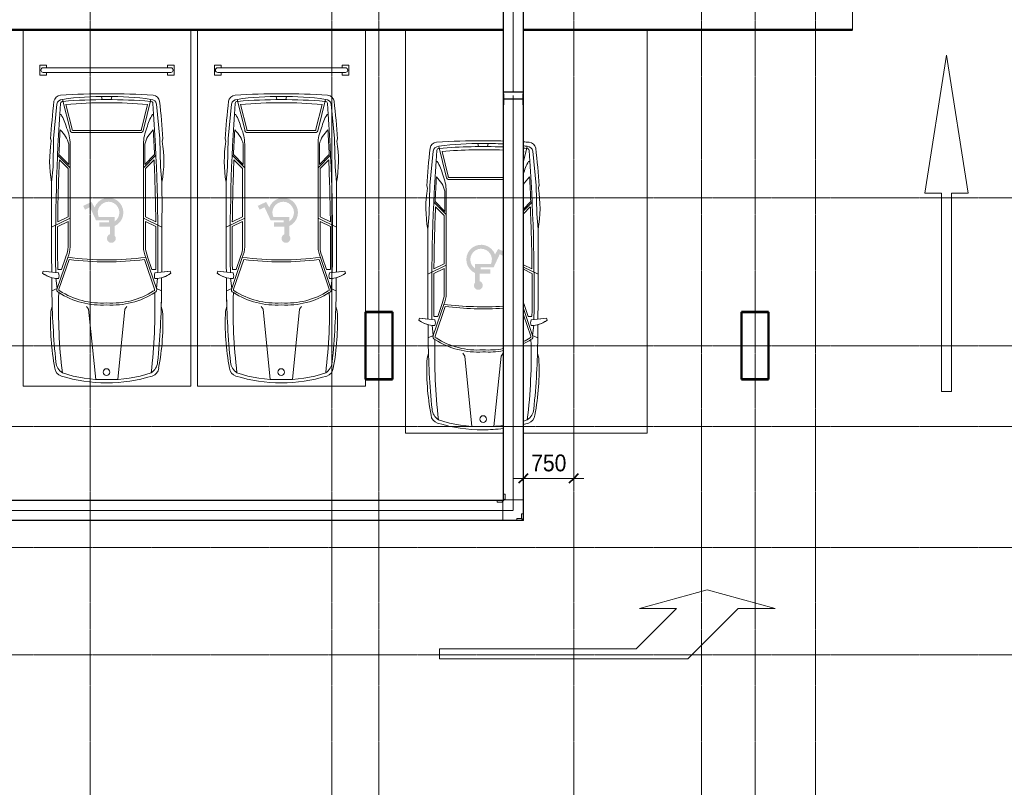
# Model space of a CAD drawing. Header units: millimetres. Extents: x 5617 to 131373, y -9330 to 158328.
# Tile 61 of 83: x 59211 to 73872, y 34530 to 45951. Entities that reach past the tile are written whole.
import ezdxf

# ---------------------------------------------------------------- set-up
doc = ezdxf.new("R2010")
doc.units = ezdxf.units.MM
for name, pattern in [('ADSK_Линия сетки', [25, 20, -2.5, 0, -2.5]), ('Линия сетки', [25, 20, -2.5, 0, -2.5]), ('Осевая', [14, 10, -2, 0, -2])]:
    doc.linetypes.add(name, pattern=pattern)
for name, color, linetype, lineweight in [('Кабельные лотки', 7, 'Continuous', 18), ('Опуск', 7, 'Continuous', 18), ('Осевая линия', 7, 'Осевая', 18), ('Оси', 7, 'Continuous', 9), ('Парковка', 7, 'Continuous', 18), ('Перекрытия', 7, 'Continuous', 18), ('Размеры', 7, 'Continuous', 9), ('Размеры-100', 7, 'Continuous', 9), ('Соединительные детали кабельных лотков', 7, 'Continuous', 18), ('Стены разрез', 7, 'Continuous', 40), ('Элементы узлов', 7, 'Continuous', 18)]:
    doc.layers.add(name, color=color, linetype=linetype, lineweight=lineweight)
doc.styles.add('Arial', font='arial.ttf', dxfattribs={"width": 0.9, "height": 250})
doc.dimstyles.new('Основной_2_5_мм', dxfattribs={"dimscale": 304.8, "dimtxt": 255.06485, "dimasz": 0.463911, "dimexe": 0.492126, "dimexo": 0.492126, "dimgap": 0.098425, "dimtad": 1, "dimdec": 0, "dimdsep": 46, "dimtxsty": 'Arial', "dimblk1": 'OBLIQUE', "dimblk2": 'OBLIQUE', "dimsah": 1, "dimcen": 0.09, "dimdle": 0.492126, "dimazin": 2, "dimtfac": 1, "dimtdec": 4, "dimtix": 1, "dimtmove": 0, "dimatfit": 3, "dimfxl": 1, "dimtvp": 1, "dimtolj": 1, "dimtzin": 0, "dimlwd": 20, "dimlwe": 20, "dimarcsym": 2})

# ---------------------------------------------------------------- blocks, each defined once
blk = doc.blocks.new('199_Парковочные места 3 класса и МГН - МГН_М1-М3_-5633075-МКСС_LB01_-7_650__Кабельные конструкции_Лотки_4')
at = {"layer": 'Парковка'}
h = blk.add_hatch(color=256, dxfattribs=at)
h.paths.add_polyline_path([(1186, -2131), (1169, -2133), (1154, -2139), (1141, -2148), (1130, -2161), (1123, -2176), (1120, -2193), (1121, -2209), (1127, -2225), (1136, -2239), (1136, -2380), (1092, -2407), (1056, -2442), (1028, -2485), (1012, -2533), (1006, -2584), (1013, -2634), (1031, -2682), (1059, -2724), (1096, -2759), (1141, -2784), (1190, -2798), (1240, -2801), (1291, -2792), (1337, -2772), (1378, -2741), (1411, -2702), (1434, -2657), (1481, -2739), (1605, -2681), (1578, -2625), (1504, -2660), (1413, -2465), (1219, -2465), (1219, -2434), (1364, -2434), (1364, -2372), (1207, -2372), (1207, -2258), (1222, -2251), (1234, -2240), (1244, -2226), (1249, -2210), (1251, -2194), (1248, -2177), (1241, -2162), (1231, -2149), (1218, -2139), (1202, -2133)])
h.paths.add_polyline_path([(1136, -2448), (1136, -2517), (1374, -2517), (1385, -2555), (1387, -2596), (1378, -2635), (1360, -2671), (1333, -2701), (1300, -2724), (1262, -2738), (1222, -2742), (1182, -2736), (1145, -2720), (1113, -2695), (1089, -2663), (1072, -2626), (1066, -2587), (1070, -2547), (1083, -2509), (1106, -2475)])
at = {"layer": 'Парковка', "color": 253, "true_color": 0xaaaaaa}
for p, q in [((0, -5300), (0, 0)), ((0, 0), (2500, 0)), ((2500, 0), (2500, -5300)), ((250, -4625), (250, -4775)), ((250, -4625), (350, -4625)), ((300, -4665), (2200, -4665)), ((350, -4625), (350, -4665)), ((2150, -4625), (2150, -4665)), ((2150, -4625), (2250, -4625)), ((2250, -4625), (2250, -4775)), ((250, -4775), (350, -4775)), ((300, -4735), (2200, -4735)), ((350, -4735), (350, -4775)), ((2150, -4735), (2150, -4775)), ((2150, -4775), (2250, -4775)), ((2500, -5300), (0, -5300))]:
    blk.add_line(p, q, dxfattribs=at)
for centre, start, end in [((300, -4700), 90, 270), ((2200, -4700), 270, 90)]:
    blk.add_arc(centre, 35, start, end, dxfattribs=at)
at = {"layer": 'Элементы узлов', "color": 253, "true_color": 0xaaaaaa}
for p, q in [((984, -1142), (1090, -99)), ((1524, -1142), (1418, -99)), ((422, -1114), (442, -1185)), ((422, -1114), (442, -1185)), ((953, -1186), (984, -1142)), ((1555, -1186), (1524, -1142)), ((2085, -1114), (2065, -1185)), ((2065, -1185), (2085, -1114)), ((436, -1612), (438, -1418)), ((438, -1418), (436, -1612)), ((515, -1453), (438, -1418)), ((515, -1453), (497, -1605)), ((515, -1453), (673, -1914)), ((543, -1440), (693, -1881)), ((1965, -1440), (1814, -1881)), ((1992, -1453), (1835, -1914)), ((1992, -1453), (2070, -1418)), ((1992, -1453), (2011, -1605)), ((2072, -1612), (2070, -1418)), ((2072, -1612), (2070, -1418)), ((298, -1678), (308, -1707)), ((298, -1678), (308, -1707)), ((308, -1707), (536, -1683)), ((308, -1707), (435, -1693)), ((580, -1736), (525, -1736)), ((580, -1736), (645, -1925)), ((1927, -1736), (1863, -1925)), ((1927, -1736), (1983, -1736)), ((2200, -1707), (1972, -1683)), ((2072, -1693), (2200, -1707)), ((2210, -1678), (2200, -1707)), ((2200, -1707), (2210, -1678)), ((678, -2069), (678, -2449)), ((708, -2069), (708, -3598)), ((1800, -2069), (1800, -3598)), ((1830, -2069), (1830, -2449)), ((708, -2497), (432, -2363)), ((678, -2449), (523, -2374)), ((678, -2516), (524, -2441)), ((1800, -2497), (2076, -2363)), ((1830, -2449), (1984, -2374)), ((1830, -2516), (1984, -2441)), ((678, -2516), (678, -3237)), ((1830, -2516), (1830, -3237)), ((453, -3260), (432, -3033)), ((2054, -3260), (2076, -3033)), ((463, -3682), (453, -3260)), ((708, -3249), (522, -3435)), ((688, -3297), (542, -3443)), ((678, -3237), (549, -3366)), ((688, -3297), (688, -3598)), ((1800, -3249), (1986, -3435)), ((1820, -3297), (1820, -3598)), ((1820, -3297), (1966, -3443)), ((1830, -3237), (1959, -3366)), ((2045, -3682), (2054, -3260)), ((419, -3676), (428, -3642)), ((428, -3642), (419, -3676)), ((2088, -3676), (2079, -3642)), ((2088, -3676), (2079, -3642)), ((512, -4192), (463, -3682)), ((1254, -3771), (754, -3771)), ((1254, -3801), (754, -3801)), ((1254, -3771), (1754, -3771)), ((1254, -3801), (1754, -3801)), ((1996, -4192), (2045, -3682)), ((708, -3817), (596, -4265)), ((738, -3820), (646, -4189)), ((1770, -3820), (1862, -4189)), ((1800, -3817), (1912, -4265)), ((574, -4042), (555, -4042)), ((1933, -4042), (1953, -4042)), ((1188, -4261), (1177, -4307)), ((1320, -4261), (1331, -4307))]:
    blk.add_line(p, q, dxfattribs=at)
blk.add_circle((1256, -208), 49.6, dxfattribs=at)
for centre, radius, start, end in [((1254, -2377), 2329, 90.0001, 106.8716), ((1254, -2377), 2329, 90.0001, 106.8716), ((1178, -1869), 1772, 87.5536, 109.2869), ((1254, -2377), 2329, 73.1284, 89.9999), ((1254, -2377), 2329, 73.1284, 89.9999), ((1329, -1869), 1772, 70.7131, 92.4464), ((3991, -937), 3573, 169.195, 182.843), ((3991, -937), 3573, 169.195, 182.843), ((617, -279), 137, 106.8716, 175.0665), ((617, -279), 137, 106.8716, 175.0665), ((710, -376), 215, 123.1556, 174.2587), ((8358, -1141), 7822, 173.0609, 181.8195), ((1797, -376), 215, 5.7413, 56.8444), ((-5850, -1141), 7822, 358.1805, 6.9391), ((1890, -279), 137, 4.9335, 73.1284), ((1890, -279), 137, 4.9335, 73.1284), ((-1483, -937), 3573, 357.157, 10.805), ((-1483, -937), 3573, 357.157, 10.805), ((12318, -1543), 11881, 174.2587, 179.4003), ((-9810, -1543), 11881, 0.5997, 5.7413), ((12318, -1543), 11881, 178.2769, 179.4003), ((1172, -2380), 1175, 86.0181, 122.5623), ((1172, -2380), 1145, 85.9136, 122.5623), ((1335, -2380), 1175, 57.4377, 93.9819), ((1335, -2380), 1145, 57.2304, 94.0864), ((-9810, -1543), 11881, 0.5997, 1.7231), ((555, -1432), 44.9, 110.1373, 207.9235), ((555, -1432), 14.9, 110.1373, 214.6567), ((1953, -1432), 14.9, 325.3433, 79.1758), ((1953, -1432), 44.9, 332.0765, 69.8627), ((546, -2020), 422, 91.3449, 125.9666), ((546, -2020), 422, 105.0802, 125.9666), ((444, -1640), 101, 335.1844, 24.8156), ((2064, -1640), 101, 155.1844, 204.8156), ((1962, -2020), 422, 54.0334, 88.6551), ((1962, -2020), 422, 54.0334, 74.9198), ((122295, -2694), 121864, 179.52958, 180.15962), ((122295, -2694), 121864, 179.52958, 180.15962), ((30000, -2118), 29508, 179.1634, 184.0543), ((30000, -2118), 29478, 179.2582, 180.4979), ((-27492, -2118), 29508, 355.9457, 0.8366), ((-27492, -2118), 29478, 359.5021, 0.7418), ((-119787, -2694), 121864, 359.84038, 0.47042), ((-119787, -2694), 121864, 359.84038, 0.47042), ((1254, -6445), 4567, 82.6909, 97.3089), ((1254, -6445), 4597, 82.9964, 97.0033), ((308, -2078), 370, 1.3171, 24.386), ((308, -2078), 400, 1.2667, 24.1731), ((2200, -2078), 400, 155.8269, 178.7333), ((2200, -2078), 370, 155.614, 178.6829), ((30000, -2118), 29478, 180.6284, 182.4261), ((-27492, -2118), 29478, 357.5739, 359.3716), ((2198, -3346), 1794, 169.9492, 189.4665), ((2198, -3346), 1794, 169.9492, 189.4665), ((310, -3346), 1794, 350.5335, 10.0508), ((310, -3346), 1794, 350.5335, 10.0508), ((30000, -2118), 29488, 182.5757, 183.2896), ((-27492, -2118), 29488, 356.7104, 357.4243), ((270, -3492), 431, 312.4417, 345.7397), ((104, -3598), 603, 335.9999, 0.0001), ((2403, -3598), 603, 179.9999, 204.0001), ((2238, -3492), 431, 194.2603, 227.5583), ((9206, -3182), 8801, 183.2167, 186.8835), ((9206, -3182), 8801, 183.2167, 186.8835), ((754, -3817), 46.1, 90, 180), ((754, -3817), 16.1, 90, 189.7873), ((1754, -3817), 46.1, 0, 90), ((1754, -3817), 16.1, 350.2127, 90), ((-6698, -3182), 8801, 353.1165, 356.7833), ((-6698, -3182), 8801, 353.1165, 356.7833), ((-103, -3648), 783, 329.8554, 345.5814), ((2611, -3648), 783, 194.4186, 210.1446), ((571, -4224), 103, 186.8835, 266.3593), ((571, -4224), 103, 186.8835, 266.3593), ((593, -4184), 81.1, 185.6929, 272.4229), ((600, -4202), 33.8, 184.0543, 277.095), ((1254, 3792), 8054, 265.3719, 274.6281), ((1254, 2689), 6905, 264.9489, 275.0511), ((1908, -4202), 33.8, 262.905, 355.9457), ((1915, -4184), 81.1, 267.5771, 354.3071), ((1937, -4224), 103, 273.6407, 353.1165), ((1937, -4224), 103, 273.6407, 353.1165), ((1250, 6442), 10791, 266.3593, 270.0213), ((1250, 6442), 10791, 266.3593, 270.0213), ((1185, -180), 4128, 261.7908, 270.9499), ((1322, -180), 4128, 269.0501, 278.2092), ((1258, 6442), 10791, 269.9787, 273.6407), ((1258, 6442), 10791, 269.9787, 273.6407)]:
    blk.add_arc(centre, radius, start, end, dxfattribs=at)
blk = doc.blocks.new('199_Парковочные места 3 класса и МГН - МГН-5640768-МКСС_LB01_-7_650__Кабельные конструкции_Лотки_4')
at = {"layer": 'Парковка'}
h = blk.add_hatch(color=256, dxfattribs=at)
h.paths.add_polyline_path([(1086, 2131), (1102, 2133), (1118, 2139), (1131, 2149), (1141, 2162), (1148, 2177), (1151, 2194), (1149, 2210), (1144, 2226), (1134, 2240), (1122, 2251), (1107, 2258), (1107, 2372), (1264, 2372), (1264, 2434), (1119, 2434), (1119, 2465), (1313, 2465), (1404, 2660), (1456, 2635), (1456, 2704), (1381, 2739), (1334, 2657), (1311, 2702), (1278, 2741), (1237, 2772), (1191, 2792), (1140, 2801), (1090, 2798), (1041, 2784), (996, 2759), (959, 2724), (931, 2682), (913, 2634), (906, 2584), (912, 2533), (928, 2485), (956, 2442), (992, 2407), (1036, 2380), (1036, 2239), (1027, 2225), (1021, 2209), (1020, 2193), (1023, 2176), (1030, 2161), (1041, 2148), (1054, 2139), (1069, 2133)])
h.paths.add_polyline_path([(1036, 2448), (1006, 2475), (983, 2509), (970, 2547), (966, 2587), (972, 2626), (989, 2663), (1013, 2695), (1045, 2720), (1082, 2736), (1122, 2742), (1162, 2738), (1200, 2724), (1233, 2701), (1260, 2671), (1278, 2635), (1287, 2596), (1285, 2555), (1274, 2517), (1036, 2517)])
at = {"layer": 'Парковка', "color": 253, "true_color": 0xaaaaaa}
for p, q in [((1456, 6000), (0, 6000)), ((0, 6000), (0, 0)), ((3600, 6000), (1756, 6000)), ((3600, 0), (3600, 6000)), ((0, 0), (1456, 0)), ((1756, 0), (3600, 0))]:
    blk.add_line(p, q, dxfattribs=at)
at = {"layer": 'Элементы узлов', "color": 253, "true_color": 0xaaaaaa}
for p, q in [((608, 3817), (496, 4265)), ((1088, 4261), (1077, 4307)), ((1220, 4261), (1231, 4307)), ((1756, 4041), (1812, 4265)), ((412, 4192), (363, 3682)), ((638, 3820), (546, 4189)), ((1762, 4189), (1756, 4189)), ((1756, 4165), (1762, 4189)), ((1896, 4192), (1945, 3682)), ((474, 4042), (455, 4042)), ((1833, 4042), (1853, 4042)), ((319, 3676), (328, 3642)), ((328, 3642), (319, 3676)), ((363, 3682), (353, 3260)), ((1154, 3801), (654, 3801)), ((1154, 3771), (654, 3771)), ((1154, 3801), (1456, 3801)), ((1154, 3771), (1456, 3771)), ((1945, 3682), (1954, 3260)), ((1988, 3676), (1979, 3642)), ((1988, 3676), (1979, 3642)), ((588, 3297), (588, 3598)), ((608, 2069), (608, 3598)), ((608, 3249), (422, 3435)), ((588, 3297), (442, 3443)), ((1756, 3333), (1866, 3443)), ((1756, 3305), (1886, 3435)), ((353, 3260), (332, 3033)), ((578, 3237), (449, 3366)), ((578, 2516), (578, 3237)), ((1756, 3262), (1859, 3366)), ((1954, 3260), (1976, 3033)), ((608, 2497), (332, 2363)), ((578, 2516), (424, 2441)), ((1756, 2504), (1884, 2441)), ((578, 2449), (423, 2374)), ((578, 2069), (578, 2449)), ((1756, 2470), (1976, 2363)), ((1756, 2437), (1884, 2374)), ((415, 1453), (573, 1914)), ((480, 1736), (545, 1925)), ((1827, 1736), (1763, 1925)), ((443, 1440), (593, 1881)), ((1892, 1453), (1756, 1853)), ((1865, 1440), (1756, 1760)), ((198, 1678), (208, 1707)), ((198, 1678), (208, 1707)), ((208, 1707), (436, 1683)), ((208, 1707), (335, 1693)), ((480, 1736), (425, 1736)), ((1827, 1736), (1883, 1736)), ((2100, 1707), (1872, 1683)), ((1972, 1693), (2100, 1707)), ((2110, 1678), (2100, 1707)), ((2100, 1707), (2110, 1678)), ((336, 1612), (338, 1418)), ((338, 1418), (336, 1612)), ((415, 1453), (397, 1605)), ((1892, 1453), (1911, 1605)), ((1972, 1612), (1970, 1418)), ((1972, 1612), (1970, 1418)), ((415, 1453), (338, 1418)), ((1892, 1453), (1970, 1418)), ((322, 1114), (342, 1185)), ((322, 1114), (342, 1185)), ((853, 1186), (884, 1142)), ((1455, 1186), (1424, 1142)), ((1985, 1114), (1965, 1185)), ((1965, 1185), (1985, 1114)), ((884, 1142), (990, 99)), ((1424, 1142), (1318, 99))]:
    blk.add_line(p, q, dxfattribs=at)
blk.add_circle((1156, 208), 49.6, dxfattribs=at)
for centre, radius, start, end in [((471, 4224), 103, 93.6407, 173.1165), ((471, 4224), 103, 93.6407, 173.1165), ((493, 4184), 81.1, 87.5771, 174.3071), ((1150, -6442), 10791, 89.9787, 93.6407), ((1150, -6442), 10791, 89.9787, 93.6407), ((1085, 180), 4128, 89.0501, 98.2092), ((1154, -3792), 8054, 87.8517, 94.6281), ((1158, -6442), 10791, 88.4182, 90.0213), ((1158, -6442), 10791, 88.4182, 90.0213), ((1222, 180), 4128, 86.7566, 90.9499), ((1158, -6442), 10791, 86.3593, 86.8237), ((1158, -6442), 10791, 86.3593, 86.8237), ((1222, 180), 4128, 81.7908, 82.5726), ((1815, 4184), 81.1, 5.6929, 92.4229), ((1837, 4224), 103, 6.8835, 86.3593), ((1837, 4224), 103, 6.8835, 86.3593), ((9106, 3182), 8801, 173.1165, 176.7833), ((9106, 3182), 8801, 173.1165, 176.7833), ((29900, 2118), 29508, 175.9457, 180.8366), ((500, 4202), 33.8, 82.905, 175.9457), ((1154, -2689), 6905, 87.4941, 95.0511), ((1154, -3792), 8054, 85.3719, 85.7137), ((1808, 4202), 33.8, 4.0543, 97.095), ((-27592, 2118), 29508, 359.1634, 4.0543), ((-6798, 3182), 8801, 3.2167, 6.8835), ((-6798, 3182), 8801, 3.2167, 6.8835), ((-203, 3648), 783, 14.4186, 30.1446), ((2511, 3648), 783, 149.8554, 164.743), ((4, 3598), 603, 359.9999, 24.0001), ((654, 3817), 46.1, 180, 270), ((654, 3817), 16.1, 170.2127, 270), ((29900, 2118), 29488, 176.7104, 177.4243), ((170, 3492), 431, 14.2603, 47.5583), ((2138, 3492), 431, 132.4417, 152.6936), ((-27592, 2118), 29488, 2.5757, 3.2896), ((2098, 3346), 1794, 170.5335, 190.0508), ((2098, 3346), 1794, 170.5335, 190.0508), ((210, 3346), 1794, 349.9492, 9.4665), ((210, 3346), 1794, 349.9492, 9.4665), ((29900, 2118), 29478, 177.5739, 179.3716), ((-27592, 2118), 29478, 0.6284, 2.4261), ((122195, 2694), 121864, 179.84038, 180.47042), ((122195, 2694), 121864, 179.84038, 180.47042), ((-119887, 2694), 121864, 359.52958, 0.15962), ((-119887, 2694), 121864, 359.52958, 0.15962), ((29900, 2118), 29478, 179.5021, 180.7418), ((-27592, 2118), 29478, 359.2582, 0.4979), ((208, 2078), 370, 335.614, 358.6829), ((208, 2078), 400, 335.8269, 358.7333), ((1154, 6445), 4567, 262.6911, 273.7902), ((2100, 2078), 370, 200.9208, 204.386), ((1154, 6445), 4597, 262.9967, 273.7657), ((446, 2020), 422, 234.0334, 268.6551), ((446, 2020), 422, 234.0334, 254.9198), ((344, 1640), 101, 335.1844, 24.8156), ((1964, 1640), 101, 155.1844, 204.8156), ((1862, 2020), 422, 271.3449, 305.9666), ((1862, 2020), 422, 285.0802, 305.9666), ((12218, 1543), 11881, 180.5997, 185.7413), ((12218, 1543), 11881, 180.5997, 181.7231), ((455, 1432), 44.9, 152.0765, 249.8627), ((8258, 1141), 7822, 178.1805, 186.9391), ((455, 1432), 14.9, 145.3433, 249.8627), ((1072, 2380), 1175, 237.4377, 273.9819), ((1072, 2380), 1145, 237.4377, 274.0864), ((1235, 2380), 1145, 297.0237, 302.7696), ((1235, 2380), 1175, 296.2745, 302.5623), ((-5950, 1141), 7822, 353.0609, 1.8195), ((1853, 1432), 14.9, 280.8242, 34.6567), ((1853, 1432), 44.9, 290.1373, 27.9235), ((-9910, 1543), 11881, 354.2587, 359.4003), ((-9910, 1543), 11881, 358.2769, 359.4003), ((1235, 2380), 1145, 265.9136, 281.1026), ((1235, 2380), 1175, 266.0181, 280.8155), ((3891, 937), 3573, 177.157, 190.805), ((3891, 937), 3573, 177.157, 190.805), ((-1583, 937), 3573, 349.195, 2.843), ((-1583, 937), 3573, 349.195, 2.843), ((610, 376), 215, 185.7413, 236.8444), ((1697, 376), 215, 303.1556, 354.2587), ((517, 279), 137, 184.9335, 253.1284), ((517, 279), 137, 184.9335, 253.1284), ((1154, 2377), 2329, 253.1284, 269.9999), ((1154, 2377), 2329, 253.1284, 269.9999), ((1078, 1869), 1772, 250.7131, 272.4464), ((1229, 1869), 1772, 287.2943, 289.2869), ((1154, 2377), 2329, 284.9845, 286.8716), ((1154, 2377), 2329, 284.9845, 286.8716), ((1790, 279), 137, 286.8716, 355.0665), ((1790, 279), 137, 286.8716, 355.0665), ((1229, 1869), 1772, 267.5536, 277.34), ((1154, 2377), 2329, 270.0001, 277.4497), ((1154, 2377), 2329, 270.0001, 277.4497)]:
    blk.add_arc(centre, radius, start, end, dxfattribs=at)
blk = doc.blocks.new('199_Паркинг_Дорожная разметка - Стрелка_Поворот-5482904-МКСС_LB01_-7_650__Кабельные конструкции_Лотки_4')
at = {"layer": 'Парковка', "color": 253, "true_color": 0xaaaaaa}
for p, q in [((-535, 2500), (-385, 2500)), ((-535, -1200), (-535, 2500)), ((-385, 2500), (-385, -430)), ((-385, -430), (215, -1030)), ((215, -480), (495, -1490)), ((215, -1030), (215, -480)), ((215, -1950), (-535, -1200)), ((495, -1490), (215, -2500)), ((215, -2500), (215, -1950))]:
    blk.add_line(p, q, dxfattribs=at)
blk = doc.blocks.new('199_Паркинг_Дорожная разметка - Стрелка_Прямое_Движение-V45-МКСС_LB01_-7_650__Кабельные конструкции_Лотки_4')
at = {"layer": 'Парковка', "color": 253, "true_color": 0xaaaaaa}
for p, q in [((0, 2504), (-324, 450)), ((324, 450), (0, 2504)), ((-324, 450), (-75, 450)), ((-75, 450), (-75, -2500)), ((75, -2500), (75, 450)), ((75, 450), (324, 450)), ((-75, -2500), (75, -2500))]:
    blk.add_line(p, q, dxfattribs=at)
blk = doc.blocks.new('135_SLK_GD_AR_rvt-1-МКСС_LB01_-7_650__Кабельные конструкции_Лотки_4')
at = {"layer": 'Перекрытия', "color": 253, "true_color": 0xaaaaaa}
for p, q in [((126500, 46100), (126500, 45800)), ((121300, 45800), (89850, 45800)), ((126500, 45800), (121600, 45800)), ((119250, 40600), (119250, 41600)), ((119250, 41600), (119650, 41600)), ((119650, 41600), (119650, 40600)), ((124850, 40600), (124850, 41600)), ((124850, 41600), (125250, 41600)), ((125250, 41600), (125250, 40600)), ((119650, 40600), (119250, 40600)), ((125250, 40600), (124850, 40600))]:
    blk.add_line(p, q, dxfattribs=at)
at = {"layer": 'Стены разрез', "color": 253, "true_color": 0xaaaaaa}
for p, q in [((121300, 45800), (86875, 45800)), ((86875, 45798), (121300, 45798)), ((126500, 45800), (121600, 45800)), ((121600, 45798), (126500, 45798)), ((126500, 45798), (126500, 45800)), ((119250, 41602), (119248, 41602)), ((119248, 41602), (119248, 40598)), ((119652, 41602), (119250, 41602)), ((119250, 40600), (119250, 41600)), ((119250, 41600), (119650, 41600)), ((119650, 41600), (119650, 40600)), ((119652, 41600), (119652, 41602)), ((119652, 40598), (119652, 41600)), ((124850, 41602), (124848, 41602)), ((124848, 41602), (124848, 40598)), ((125252, 41602), (124850, 41602)), ((124850, 40600), (124850, 41600)), ((124850, 41600), (125250, 41600)), ((125250, 41600), (125250, 40600)), ((125252, 41600), (125252, 41602)), ((125252, 40598), (125252, 41600)), ((119248, 40598), (119250, 40598)), ((119650, 40600), (119250, 40600)), ((119250, 40598), (119650, 40598)), ((119650, 40598), (119652, 40598)), ((124848, 40598), (124850, 40598)), ((125250, 40600), (124850, 40600)), ((124850, 40598), (125250, 40598)), ((125250, 40598), (125252, 40598))]:
    blk.add_line(p, q, dxfattribs=at)
at = {"layer": 'Парковка', "color": 253, "lineweight": 18, "true_color": 0xaaaaaa}
for name, p, rotation in [('199_Парковочные места 3 класса и МГН - МГН_М1-М3_-5633075-МКСС_LB01_-7_650__Кабельные конструкции_Лотки_4', (116650, 40500), 180), ('199_Парковочные места 3 класса и МГН - МГН_М1-М3_-5633075-МКСС_LB01_-7_650__Кабельные конструкции_Лотки_4', (119250, 40500), 180), ('199_Паркинг_Дорожная разметка - Стрелка_Поворот-5482904-МКСС_LB01_-7_650__Кабельные конструкции_Лотки_4', (122849, 36974), 89.9999999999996)]:
    blk.add_blockref(name, p, dxfattribs=dict(at, rotation=rotation))
for name, p in [('199_Парковочные места 3 класса и МГН - МГН-5640768-МКСС_LB01_-7_650__Кабельные конструкции_Лотки_4', (119844, 39801)), ('199_Паркинг_Дорожная разметка - Стрелка_Прямое_Движение-V45-МКСС_LB01_-7_650__Кабельные конструкции_Лотки_4', (127900, 42920))]:
    blk.add_blockref(name, p, dxfattribs=at)
blk = doc.blocks.new('OSTEC_CLV - ЛН_ ЛП - ПШСМ - Угол вертикальный - ZS - Цинкование по методу Сендзимира-V92-МКСС_LB01_-7_650__Кабельные конструкции_Лотки_4')
at = {"layer": 'Осевая линия'}
for p, q in [((121450, 44823), (121450, 44769)), ((121450, 44769), (121450, 44768))]:
    blk.add_line(p, q, dxfattribs=at)
blk = doc.blocks.new('OSTEC_U - ЛН_ ЛП - ПШСМ - OSTEC_U - ЛН_ ЛП - ПШСМ-V93-МКСС_LB01_-7_650__Кабельные конструкции_Лотки_4')
at = {"layer": 'Соединительные детали кабельных лотков', "color": 96, "true_color": 0x008000}
for p, q in [((121303, 44848), (121303, 44863)), ((121305, 44863), (121303, 44863)), ((121305, 44863), (121305, 44848)), ((121305, 44848), (121303, 44848)), ((121303, 44848), (121303, 44798)), ((121305, 44848), (121303, 44848)), ((121303, 44798), (121305, 44798)), ((121303, 44783), (121303, 44798)), ((121305, 44798), (121303, 44798)), ((121305, 44783), (121303, 44783)), ((121305, 44823), (121305, 44848))]:
    blk.add_line(p, q, dxfattribs=at)
blk = doc.blocks.new('OSTEC_U - ЛН_ ЛП - ПШСМ - OSTEC_U - ЛН_ ЛП - ПШСМ-V94-МКСС_LB01_-7_650__Кабельные конструкции_Лотки_4')
at = {"layer": 'Соединительные детали кабельных лотков', "color": 96, "true_color": 0x008000}
for p, q in [((121595, 44848), (121595, 44863)), ((121597, 44863), (121595, 44863)), ((121597, 44863), (121597, 44848)), ((121597, 44848), (121595, 44848)), ((121595, 44848), (121595, 44823)), ((121597, 44848), (121595, 44848)), ((121595, 44798), (121597, 44798)), ((121597, 44798), (121595, 44798)), ((121597, 44783), (121595, 44783)), ((121597, 44798), (121597, 44848)), ((121597, 44798), (121597, 44783))]:
    blk.add_line(p, q, dxfattribs=at)
blk = doc.blocks.new('OSTEC_U - ЛН_ ЛП - ПШСМ - OSTEC_U - ЛН_ ЛП - ПШСМ-V95-МКСС_LB01_-7_650__Кабельные конструкции_Лотки_4')
at = {"layer": 'Соединительные детали кабельных лотков', "color": 96, "true_color": 0x008000}
for p, q in [((121595, 44848), (121593, 44848)), ((121593, 44848), (121593, 44823)), ((121593, 44812), (121593, 44823)), ((121593, 44812), (121593, 44810)), ((121593, 44810), (121593, 44812)), ((121593, 44812), (121595, 44812)), ((121593, 44682), (121593, 44810)), ((121593, 44810), (121595, 44810)), ((121595, 44823), (121595, 44848)), ((121595, 44823), (121595, 44812)), ((121595, 44812), (121595, 44810)), ((121595, 44810), (121595, 44812)), ((121595, 44810), (121595, 44682)), ((121593, 44682), (121595, 44682))]:
    blk.add_line(p, q, dxfattribs=at)
blk = doc.blocks.new('OSTEC_U - ЛН_ ЛП - ПШСМ - OSTEC_U - ЛН_ ЛП - ПШСМ-V96-МКСС_LB01_-7_650__Кабельные конструкции_Лотки_4')
at = {"layer": 'Соединительные детали кабельных лотков', "color": 96, "true_color": 0x008000}
for p, q in [((121307, 44848), (121305, 44848)), ((121305, 44848), (121305, 44823)), ((121305, 44812), (121305, 44823)), ((121305, 44812), (121305, 44810)), ((121305, 44810), (121305, 44812)), ((121305, 44812), (121307, 44812)), ((121305, 44682), (121305, 44810)), ((121305, 44810), (121307, 44810)), ((121307, 44823), (121307, 44848)), ((121307, 44823), (121307, 44812)), ((121307, 44812), (121307, 44810)), ((121307, 44810), (121307, 44812)), ((121307, 44810), (121307, 44682)), ((121305, 44682), (121307, 44682))]:
    blk.add_line(p, q, dxfattribs=at)
blk = doc.blocks.new('OSTEC_CLV - ЛН_ ЛП - ПШСМ - Угол вертикальный - ZS - Цинкование по методу Сендзимира-V48-МКСС_LB01_-7_650__Кабельные конструкции_Лотки_4')
at = {"layer": 'Осевая линия'}
for p in [(115200, 14379), (115204, 14379)]:
    blk.add_line(p, (115204, 14379), dxfattribs=at)
blk = doc.blocks.new('OSTEC_U - ЛН_ ЛП - ПШСМ - OSTEC_U - ЛН_ ЛП - ПШСМ-1318614-МКСС_LB01_-7_650__Кабельные конструкции_Лотки_4')
at = {"layer": 'Соединительные детали кабельных лотков', "color": 96, "true_color": 0x008000}
for p, q in [((115200, 14234.04), (115291, 14234.04)), ((115291, 14234.04), (115200, 14234.04)), ((115200, 14232.04), (115205, 14232.04)), ((115205, 14232.04), (115200, 14232.04)), ((115291, 14234.04), (115291, 14232.04)), ((115291, 14234.04), (115291, 14232.04))]:
    blk.add_line(p, q, dxfattribs=at)
blk = doc.blocks.new('OSTEC_U - ЛН_ ЛП - ПШСМ - OSTEC_U - ЛН_ ЛП - ПШСМ-1318622-МКСС_LB01_-7_650__Кабельные конструкции_Лотки_4')
at = {"layer": 'Соединительные детали кабельных лотков', "color": 96, "true_color": 0x008000}
for p, q in [((115200, 14526.96), (115205, 14526.96)), ((115205, 14526.96), (115200, 14526.96)), ((115200, 14524.96), (115291, 14524.96)), ((115291, 14524.96), (115200, 14524.96)), ((115291, 14526.96), (115291, 14524.96)), ((115291, 14526.96), (115291, 14524.96))]:
    blk.add_line(p, q, dxfattribs=at)
blk = doc.blocks.new('OSTEC_CLH - ЛН_ ЛП - СЛУМИ - Угол горизонтальный - ZS - Цинкование по методу Сендзимира-V55-МКСС_LB01_-7_650__Кабельные конструкции_Лотки_4')
at = {"layer": 'Осевая линия'}
for p, q in [((0, 155), (0, 0)), ((-155, 0), (0, 0)), ((-154, 0), (-155, 0))]:
    blk.add_line(p, q, dxfattribs=at)
at = {"layer": 'Соединительные детали кабельных лотков', "color": 96, "true_color": 0x008000}
for p, q in [((-155, 147), (-155, 150)), ((-155, 150), (-150, 150)), ((-147, 147), (-155, 147)), ((-147, 155), (-150, 155)), ((-150, 155), (-150, 150)), ((-147, 147), (-147, 155)), ((147, 155), (-138, 155)), ((150, 155), (147, 155)), ((147, 155), (147, -147)), ((150, -150), (150, 155)), ((-155, -147), (-155, 138)), ((-155, -150), (-155, -147)), ((147, -147), (-155, -147)), ((150, -150), (-155, -150))]:
    blk.add_line(p, q, dxfattribs=at)
blk = doc.blocks.new('OSTEC_U - ЛН_ ЛП - СЛУМИ - OSTEC_U - ЛН_ ЛП - СЛУМИ-V53-МКСС_LB01_-7_650__Кабельные конструкции_Лотки_4')
at = {"layer": 'Соединительные детали кабельных лотков', "color": 96, "true_color": 0x008000}
for p, q in [((-24, 24), (-95, 24)), ((-95, 0), (-95, 24)), ((0, 0), (-95, 0)), ((-95, 0), (-95, -1)), ((-24, 95), (0, 95)), ((-24, 95), (-24, 24)), ((-24, 24), (0, 0)), ((0, 0), (-24, 24)), ((1, 95), (0, 95)), ((0, 95), (0, 0)), ((1, 0), (0, 0)), ((0, 0), (1, 0)), ((0, 0), (0, -1)), ((0, -1), (0, 0))]:
    blk.add_line(p, q, dxfattribs=at)
for start, end in [(280.7432, 360), (280.7432, 360), (270, 349.2568), (270, 349.2568)]:
    blk.add_arc((0, 0), 0.9, start, end, dxfattribs=at)
blk = doc.blocks.new('OSTEC_U - ЛН_ ЛП - СЛУМИ - OSTEC_U - ЛН_ ЛП - СЛУМИ-1209086-МКСС_LB01_-7_650__Кабельные конструкции_Лотки_4')
at = {"layer": 'Соединительные детали кабельных лотков', "color": 96, "true_color": 0x008000}
for p, q in [((-95, 1), (-95, 0)), ((0, 95), (-1, 95)), ((0, 0), (0, 95)), ((0, 95), (24, 95)), ((0, 0), (24, 24)), ((0, 0), (1, 0)), ((1, 0), (0, 0)), ((24, 24), (24, 95)), ((-95, 0), (0, 0)), ((-95, -24), (-95, 0)), ((-95, -24), (-24, -24)), ((-24, -24), (0, 0)), ((0, -1), (0, 0)), ((0, 0), (0, -1))]:
    blk.add_line(p, q, dxfattribs=at)
for start, end in [(10.7432, 90), (10.7432, 37.1621), (180, 259.2568), (232.8379, 259.2568)]:
    blk.add_arc((0, 0), 0.9, start, end, dxfattribs=at)
blk = doc.blocks.new('DIMBLOCK2-МКСС_LB01_-7_650__Кабельные конструкции_Лотки_4')
at = {"layer": 'Размеры-100', "lineweight": 20, "transparency": 16777216}
for p, q in [((66711, 39126), (66711, 39276)), ((67461, 39126), (67461, 39276)), ((66561, 39126), (67611, 39126)), ((66711, 39126), (66711, 39076)), ((67461, 39126), (67461, 39076))]:
    blk.add_line(p, q, dxfattribs=at)
at = {"layer": 'Размеры-100', "lineweight": 40, "transparency": 16777216}
for p, q in [((66711, 39126), (66782, 39197)), ((67461, 39126), (67532, 39197)), ((66711, 39126), (66640, 39056)), ((67461, 39126), (67390, 39056))]:
    blk.add_line(p, q, dxfattribs=at)
at = {"layer": 'Размеры-100', "color": 0, "lineweight": 20, "transparency": 16777216, "insert": (66827, 39481), "char_height": 250, "width": 621.57, "attachment_point": 1, "line_spacing_factor": 0.941778, "style": 'Arial'}
blk.add_mtext('750', dxfattribs=at)
blk = doc.blocks.new('_Oblique')
at = {"color": 0, "linetype": 'ByBlock', "lineweight": -2}
blk.add_line((-0.5, -0.5), (0.5, 0.5), dxfattribs=at)

msp = doc.modelspace()

# ---------------------------------------------------------------- linework, layer by layer
at = {"layer": 'Кабельные лотки', "color": 96, "true_color": 0x008000}
for p, q in [((66411.2, 44878.3), (66411.2, 55345.3)), ((66413.7, 44878.3), (66413.7, 55345.3)), ((66708.7, 44878.3), (66708.7, 55345.3)), ((66711.2, 44878.3), (66711.2, 55345.3)), ((66711.2, 44878.3), (66411.2, 44878.3)), ((66411.2, 44768.3), (66415.7, 44768.3)), ((66411.2, 38805), (66411.2, 44768.3)), ((66413.7, 38805), (66413.7, 44768.3)), ((66417.7, 44768.3), (66704.7, 44768.3)), ((66706.7, 44768.3), (66711.2, 44768.3)), ((66708.7, 38805), (66708.7, 44768.3)), ((66711.2, 38805), (66711.2, 44768.3)), ((66406.2, 38800), (30661.1, 38800)), ((66406.2, 38797.5), (30661.1, 38797.5)), ((66406.2, 38800), (66406.2, 38797.5)), ((66406.2, 38788.1), (66406.2, 38500)), ((66413.7, 38805), (66411.2, 38805)), ((66711.2, 38805), (66423.1, 38805)), ((66406.2, 38502.5), (30661.1, 38502.5)), ((66406.2, 38500), (30661.1, 38500))]:
    msp.add_line(p, q, dxfattribs=at)
at = {"layer": 'Опуск'}
for p, q in [((66411.2, 44873.3), (66411.2, 44773.3)), ((66711.2, 44873.3), (66411.2, 44873.3)), ((66711.2, 44773.3), (66711.2, 44873.3)), ((66411.2, 44773.3), (66415.7, 44773.3)), ((66417.7, 44773.3), (66704.7, 44773.3)), ((66706.7, 44773.3), (66711.2, 44773.3))]:
    msp.add_line(p, q, dxfattribs=at)
at = {"layer": 'Осевая линия'}
for p, q in [((66561.2, 44878.3), (66561.2, 55345.3)), ((66561.2, 38805), (66561.2, 44768.3)), ((66406.2, 38650), (30661.1, 38650))]:
    msp.add_line(p, q, dxfattribs=at)
at = {"layer": 'Оси', "linetype": 'Линия сетки'}
for p, q in [((60261.2, -8455.2), (60261.2, 59061.9)), ((63861.2, -8455.2), (63861.2, 59061.9)), ((64561.2, -8455.2), (64561.2, 59061.9)), ((67461.2, -8455.2), (67461.2, 59061.9)), ((69361.2, -8455.2), (69361.2, 59061.9)), ((70161.2, -8455.2), (70161.2, 59061.9)), ((71061.2, -8455.2), (71061.2, 59061.9))]:
    msp.add_line(p, q, dxfattribs=at)
at = {"layer": 'Оси', "linetype": 'ADSK_Линия сетки'}
for p, q in [((99418.7, 43300), (28101.2, 43300)), ((99418.7, 41100), (28101.2, 41100)), ((99418.7, 39900), (28101.2, 39900)), ((99418.7, 38100), (28101.2, 38100)), ((99418.7, 36500), (28101.2, 36500))]:
    msp.add_line(p, q, dxfattribs=at)

# ---------------------------------------------------------------- block references
at = {"lineweight": 5}
msp.add_blockref('135_SLK_GD_AR_rvt-1-МКСС_LB01_-7_650__Кабельные конструкции_Лотки_4', (-54888.8, 0), dxfattribs=at)
at = {"layer": 'Соединительные детали кабельных лотков', "color": 96, "true_color": 0x008000}
for name, rotation in [('OSTEC_U - ЛН_ ЛП - ПШСМ - OSTEC_U - ЛН_ ЛП - ПШСМ-1318622-МКСС_LB01_-7_650__Кабельные конструкции_Лотки_4', 89.9999999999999), ('OSTEC_U - ЛН_ ЛП - ПШСМ - OSTEC_U - ЛН_ ЛП - ПШСМ-1318614-МКСС_LB01_-7_650__Кабельные конструкции_Лотки_4', 90)]:
    msp.add_blockref(name, (80940.7, -70326.7), dxfattribs=dict(at, rotation=rotation))
for name, p in [('OSTEC_U - ЛН_ ЛП - ПШСМ - OSTEC_U - ЛН_ ЛП - ПШСМ-V93-МКСС_LB01_-7_650__Кабельные конструкции_Лотки_4', (-54888.8, 0)), ('OSTEC_U - ЛН_ ЛП - ПШСМ - OSTEC_U - ЛН_ ЛП - ПШСМ-V94-МКСС_LB01_-7_650__Кабельные конструкции_Лотки_4', (-54888.8, 0)), ('OSTEC_U - ЛН_ ЛП - ПШСМ - OSTEC_U - ЛН_ ЛП - ПШСМ-V96-МКСС_LB01_-7_650__Кабельные конструкции_Лотки_4', (-54888.8, 0)), ('OSTEC_U - ЛН_ ЛП - ПШСМ - OSTEC_U - ЛН_ ЛП - ПШСМ-V95-МКСС_LB01_-7_650__Кабельные конструкции_Лотки_4', (-54888.8, 0)), ('OSTEC_U - ЛН_ ЛП - СЛУМИ - OSTEC_U - ЛН_ ЛП - СЛУМИ-1209086-МКСС_LB01_-7_650__Кабельные конструкции_Лотки_4', (66414.6, 38796.6)), ('OSTEC_U - ЛН_ ЛП - СЛУМИ - OSTEC_U - ЛН_ ЛП - СЛУМИ-V53-МКСС_LB01_-7_650__Кабельные конструкции_Лотки_4', (66707.8, 38503.4))]:
    msp.add_blockref(name, p, dxfattribs=at)
at = {"layer": 'Соединительные детали кабельных лотков', "rotation": 90}
msp.add_blockref('OSTEC_CLV - ЛН_ ЛП - ПШСМ - Угол вертикальный - ZS - Цинкование по методу Сендзимира-V48-МКСС_LB01_-7_650__Кабельные конструкции_Лотки_4', (80940.7, -70326.7), dxfattribs=at)
at = {"layer": 'Соединительные детали кабельных лотков'}
for name, p in [('OSTEC_CLV - ЛН_ ЛП - ПШСМ - Угол вертикальный - ZS - Цинкование по методу Сендзимира-V92-МКСС_LB01_-7_650__Кабельные конструкции_Лотки_4', (-54888.8, 0)), ('OSTEC_CLH - ЛН_ ЛП - СЛУМИ - Угол горизонтальный - ZS - Цинкование по методу Сендзимира-V55-МКСС_LB01_-7_650__Кабельные конструкции_Лотки_4', (66561.2, 38650))]:
    msp.add_blockref(name, p, dxfattribs=at)

# ---------------------------------------------------------------- dimensions: what is measured, and where the dimension line sits
at = {"layer": 'Размеры', "lineweight": 20}
dim = msp.add_linear_dim(base=(67461.2, 39126.3), p1=(66711.2, 39226.3), p2=(67461.2, 39226.3), dimstyle='Основной_2_5_мм', override={"dimpost": '<>', "dimfxl": 750}, dxfattribs=at)
dim.commit()
dim.dimension.update_dxf_attribs({"geometry": 'DIMBLOCK2-МКСС_LB01_-7_650__Кабельные конструкции_Лотки_4', "text_midpoint": (67086.2, 39283.9)})

doc.saveas('drawing.dxf')
